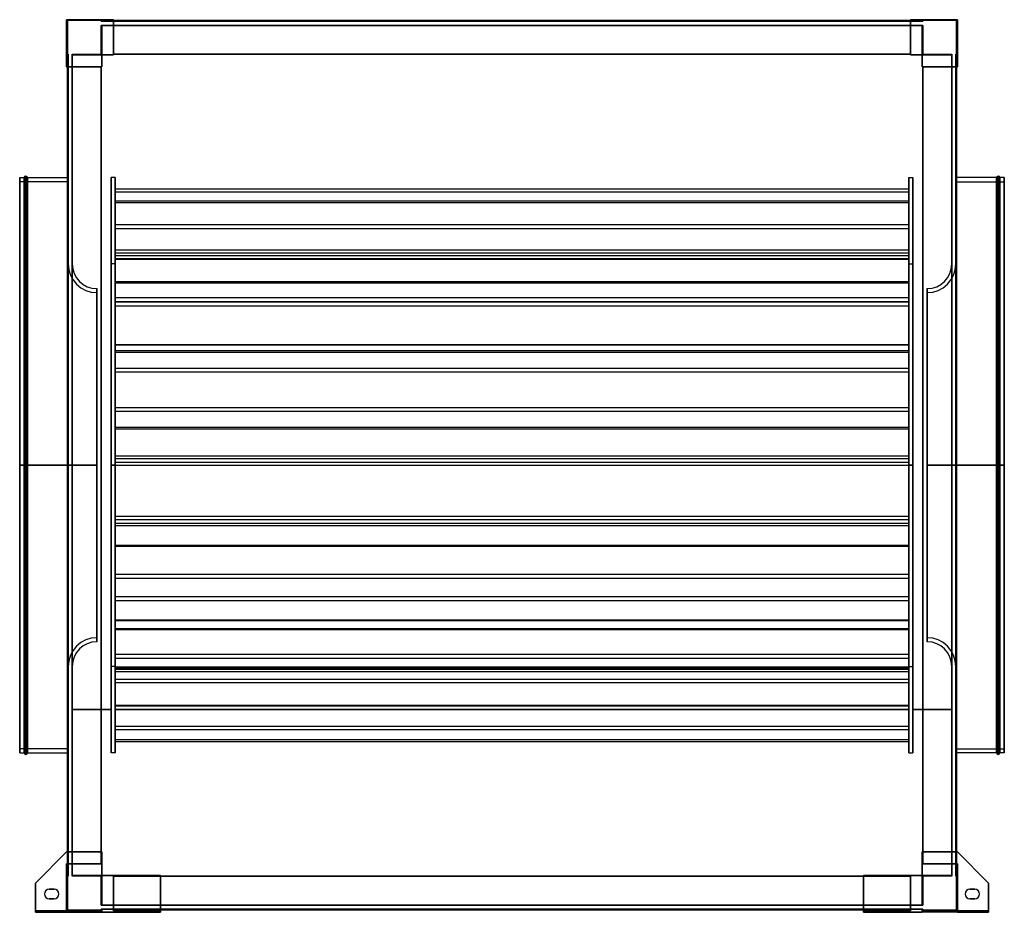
# Model space of a CAD drawing. Header units: millimetres. Extents: x -608 to 608, y -552 to 550.
import ezdxf

# ---------------------------------------------------------------- set-up
doc = ezdxf.new("R2010")
doc.units = ezdxf.units.MM
doc.layers.add('MAIN-1', color=7, linetype='Continuous')

msp = doc.modelspace()

# ---------------------------------------------------------------- linework, layer by layer
at = {"layer": 'MAIN-1'}
for p, q in [((-506.5, 550), (-550, 550)), ((-550, 550), (-550, 506.5)), ((-550, 506.5), (-550, 550)), ((-550, 550), (-506.5, 550)), ((-550, 492), (-550, 550)), ((-550, 550), (-492, 550)), ((-550, 550), (-550, 550)), ((-492, 550), (-550, 550)), ((-550, 550), (-550, 492)), ((-550, 550), (-550, 550)), ((-549, 549), (-549, 507.5)), ((-507.5, 549), (-549, 549)), ((-507.5, 549), (-549, 549)), ((-549, 549), (-549, 507.5)), ((-549, 549), (-549, 549)), ((-507.5, 548), (-507.5, 549)), ((-507.5, 548), (-507.5, 549)), ((-507.5, 549), (-507.5, 549)), ((-507.5, 548), (-506.5, 548)), ((-506.5, 548), (-507.5, 548)), ((-507.5, 548), (-507.5, 548)), ((-506.5, 548), (-506.5, 550)), ((-506.5, 550), (-506.5, 548)), ((-506.5, 548), (-506.5, 550)), ((-506.5, 550), (-492, 550)), ((-506.5, 550), (-506.5, 548)), ((-506.5, 550), (-506.5, 550)), ((-492, 550), (-506.5, 550)), ((-506.5, 550), (-506.5, 550)), ((-506.5, 548), (-506.5, 548)), ((-492, 548), (-506.5, 548)), ((-506.5, 548), (-492, 548)), ((-506.5, 548), (-506.5, 548)), ((-492, 550), (-492, 548)), ((-492, 550), (-492, 550)), ((-492, 506.5), (-492, 550)), ((-492, 548), (-492, 550)), ((-492, 550), (-492, 506.5)), ((-492, 550), (-492, 550)), ((-492, 549), (-492, 548)), ((-492, 549), (492, 549)), ((-492, 507.5), (-492, 549)), ((-492, 549), (-492, 549)), ((-492, 548), (-492, 549)), ((492, 549), (-492, 549)), ((-492, 549), (492, 549)), ((-492, 549), (-492, 549)), ((-492, 549), (-492, 507.5)), ((492, 549), (-492, 549)), ((-492, 548), (-492, 548)), ((492, 548), (-492, 548)), ((-492, 548), (492, 548)), ((-492, 548), (-492, 548)), ((492, 548), (492, 550)), ((492, 550), (506.5, 550)), ((492, 550), (492, 506.5)), ((492, 550), (492, 550)), ((492, 550), (492, 548)), ((492, 550), (492, 550)), ((492, 506.5), (492, 550)), ((492, 550), (550, 550)), ((506.5, 550), (492, 550)), ((550, 550), (492, 550)), ((492, 548), (492, 549)), ((492, 549), (492, 549)), ((492, 549), (492, 507.5)), ((492, 549), (492, 548)), ((492, 549), (492, 549)), ((492, 507.5), (492, 549)), ((492, 548), (492, 548)), ((506.5, 548), (492, 548)), ((492, 548), (506.5, 548)), ((492, 548), (492, 548)), ((550, 550), (506.5, 550)), ((506.5, 550), (506.5, 548)), ((506.5, 548), (506.5, 550)), ((506.5, 550), (506.5, 550)), ((506.5, 548), (506.5, 550)), ((506.5, 550), (550, 550)), ((506.5, 550), (506.5, 548)), ((506.5, 550), (506.5, 550)), ((506.5, 548), (506.5, 548)), ((507.5, 548), (506.5, 548)), ((506.5, 548), (507.5, 548)), ((506.5, 548), (506.5, 548)), ((507.5, 549), (507.5, 548)), ((549, 549), (507.5, 549)), ((507.5, 549), (507.5, 548)), ((507.5, 549), (507.5, 549)), ((549, 549), (507.5, 549)), ((507.5, 548), (507.5, 548)), ((549, 507.5), (549, 549)), ((549, 507.5), (549, 549)), ((549, 549), (549, 549)), ((550, 506.5), (550, 550)), ((550, 550), (550, 506.5)), ((550, 550), (550, 492)), ((550, 550), (550, 550)), ((550, 492), (550, 550)), ((550, 550), (550, 550)), ((-506.5, 543), (-507.5, 543)), ((-507.5, 507.5), (-507.5, 543)), ((-507.5, 507.5), (-507.5, 543)), ((-507.5, 543), (-506.5, 543)), ((-507.5, 543), (-507.5, 543)), ((-506.5, 506.5), (-506.5, 543)), ((-506.5, 543), (-506.5, 506.5)), ((-506.5, 543), (-492, 543)), ((-506.5, 543), (-506.5, 543)), ((-506.5, 543), (-506.5, 543)), ((-492, 543), (-506.5, 543)), ((-506.5, 543), (-506.5, 506.5)), ((-506.5, 506.5), (-506.5, 543)), ((-492, 543), (-492, 543)), ((492, 543), (-492, 543)), ((-492, 543), (492, 543)), ((-492, 543), (-492, 543)), ((-492, 507.5), (-492, 543)), ((-492, 506.5), (-492, 543)), ((-492, 543), (-492, 507.5)), ((-492, 543), (-492, 506.5)), ((492, 543), (492, 543)), ((506.5, 543), (492, 543)), ((492, 543), (506.5, 543)), ((492, 543), (492, 543)), ((492, 543), (492, 506.5)), ((492, 543), (492, 507.5)), ((492, 506.5), (492, 543)), ((492, 507.5), (492, 543)), ((507.5, 543), (506.5, 543)), ((506.5, 543), (506.5, 506.5)), ((506.5, 506.5), (506.5, 543)), ((506.5, 543), (507.5, 543)), ((506.5, 543), (506.5, 543)), ((506.5, 543), (506.5, 543)), ((506.5, 506.5), (506.5, 543)), ((506.5, 543), (506.5, 506.5)), ((507.5, 543), (507.5, 507.5)), ((507.5, 543), (507.5, 507.5)), ((507.5, 543), (507.5, 543)), ((-548, 506.5), (-550, 506.5)), ((-550, 506.5), (-550, 492)), ((-550, 506.5), (-548, 506.5)), ((-550, 506.5), (-550, 506.5)), ((-548, 506.5), (-550, 506.5)), ((-550, 506.5), (-548, 506.5)), ((-550, 506.5), (-550, 506.5)), ((-550, 492), (-550, 506.5)), ((-549, 507.5), (-548, 507.5)), ((-549, 507.5), (-548, 507.5)), ((-549, 507.5), (-549, 507.5)), ((-548, 507.5), (-548, 506.5)), ((-548, 507.5), (-548, 507.5)), ((-548, 506.5), (-548, 507.5)), ((-548, 506.5), (-548, 492)), ((-548, 506.5), (-548, 506.5)), ((-548, 506.5), (-548, 506.5)), ((-548, 492), (-548, 506.5)), ((-543, 507.5), (-543, 506.5)), ((-543, 507.5), (-543, 507.5)), ((-543, 506.5), (-543, 507.5)), ((-543, 507.5), (-507.5, 507.5)), ((-543, 507.5), (-507.5, 507.5)), ((-543, 506.5), (-543, 492)), ((-543, 506.5), (-543, 506.5)), ((-543, 506.5), (-543, 506.5)), ((-543, 492), (-543, 506.5)), ((-506.5, 506.5), (-543, 506.5)), ((-543, 506.5), (-506.5, 506.5)), ((-506.5, 506.5), (-543, 506.5)), ((-543, 506.5), (-506.5, 506.5)), ((-507.5, 507.5), (-507.5, 507.5)), ((-506.5, 492), (-506.5, 506.5)), ((-506.5, 506.5), (-506.5, 506.5)), ((-506.5, 506.5), (-506.5, 506.5)), ((-506.5, 506.5), (-506.5, 492)), ((-506.5, 506.5), (-492, 506.5)), ((-492, 506.5), (-506.5, 506.5)), ((-492, 506.5), (-506.5, 506.5)), ((-506.5, 506.5), (-506.5, 492)), ((-506.5, 492), (-506.5, 506.5)), ((-506.5, 506.5), (-492, 506.5)), ((-506.5, 506.5), (-506.5, 506.5)), ((-506.5, 506.5), (-506.5, 506.5)), ((-492, 506.5), (-506.5, 506.5)), ((-506.5, 506.5), (-506.5, 492)), ((-506.5, 492), (-506.5, 506.5)), ((-506.5, 506.5), (-492, 506.5)), ((-492, 506.5), (-506.5, 506.5)), ((-506.5, 506.5), (-506.5, 492)), ((-506.5, 506.5), (-506.5, 506.5)), ((-506.5, 506.5), (-506.5, 506.5)), ((-506.5, 492), (-506.5, 506.5)), ((-506.5, 506.5), (-492, 506.5)), ((-492, 507.5), (492, 507.5)), ((-492, 507.5), (-492, 506.5)), ((-492, 507.5), (-492, 507.5)), ((492, 507.5), (-492, 507.5)), ((-492, 507.5), (-492, 507.5)), ((-492, 506.5), (-492, 507.5)), ((-492, 507.5), (-492, 506.5)), ((-492, 507.5), (-492, 507.5)), ((492, 507.5), (-492, 507.5)), ((492, 507.5), (-492, 507.5)), ((-492, 507.5), (492, 507.5)), ((-492, 507.5), (-492, 507.5)), ((-492, 506.5), (-492, 507.5)), ((-492, 507.5), (492, 507.5)), ((-492, 507.5), (492, 507.5)), ((492, 507.5), (-492, 507.5)), ((-492, 506.5), (-492, 506.5)), ((-492, 506.5), (-492, 506.5)), ((-492, 506.5), (-492, 506.5)), ((-492, 506.5), (-492, 506.5)), ((492, 507.5), (492, 507.5)), ((492, 506.5), (492, 507.5)), ((492, 507.5), (492, 506.5)), ((492, 507.5), (492, 507.5)), ((492, 507.5), (492, 507.5)), ((492, 506.5), (492, 507.5)), ((492, 507.5), (492, 507.5)), ((492, 507.5), (492, 506.5)), ((492, 506.5), (506.5, 506.5)), ((492, 506.5), (492, 506.5)), ((506.5, 506.5), (492, 506.5)), ((492, 506.5), (492, 506.5)), ((492, 506.5), (492, 506.5)), ((506.5, 506.5), (492, 506.5)), ((492, 506.5), (506.5, 506.5)), ((492, 506.5), (492, 506.5)), ((506.5, 506.5), (492, 506.5)), ((492, 506.5), (506.5, 506.5)), ((506.5, 506.5), (492, 506.5)), ((492, 506.5), (506.5, 506.5)), ((543, 506.5), (506.5, 506.5)), ((506.5, 506.5), (506.5, 492)), ((506.5, 506.5), (543, 506.5)), ((506.5, 506.5), (506.5, 506.5)), ((543, 506.5), (506.5, 506.5)), ((506.5, 506.5), (543, 506.5)), ((506.5, 506.5), (506.5, 506.5)), ((506.5, 492), (506.5, 506.5)), ((506.5, 492), (506.5, 506.5)), ((506.5, 506.5), (506.5, 492)), ((506.5, 506.5), (506.5, 506.5)), ((506.5, 506.5), (506.5, 506.5)), ((506.5, 492), (506.5, 506.5)), ((506.5, 506.5), (506.5, 492)), ((506.5, 492), (506.5, 506.5)), ((506.5, 506.5), (506.5, 506.5)), ((506.5, 506.5), (506.5, 506.5)), ((506.5, 506.5), (506.5, 492)), ((507.5, 507.5), (543, 507.5)), ((507.5, 507.5), (543, 507.5)), ((507.5, 507.5), (507.5, 507.5)), ((543, 507.5), (543, 506.5)), ((543, 507.5), (543, 507.5)), ((543, 506.5), (543, 507.5)), ((543, 506.5), (543, 492)), ((543, 506.5), (543, 506.5)), ((543, 506.5), (543, 506.5)), ((543, 492), (543, 506.5)), ((548, 507.5), (548, 506.5)), ((548, 507.5), (548, 507.5)), ((548, 506.5), (548, 507.5)), ((548, 507.5), (549, 507.5)), ((548, 507.5), (549, 507.5)), ((548, 506.5), (548, 492)), ((548, 506.5), (548, 506.5)), ((548, 506.5), (548, 506.5)), ((548, 492), (548, 506.5)), ((548, 506.5), (550, 506.5)), ((550, 506.5), (548, 506.5)), ((550, 506.5), (548, 506.5)), ((548, 506.5), (550, 506.5)), ((549, 507.5), (549, 507.5)), ((550, 506.5), (550, 506.5)), ((550, 492), (550, 506.5)), ((550, 506.5), (550, 506.5)), ((550, 506.5), (550, 492)), ((-550, 492), (-548, 492)), ((-550, 492), (-550, 492)), ((-506.5, 492), (-550, 492)), ((-548, 492), (-550, 492)), ((-550, 492), (-506.5, 492)), ((-550, 492), (-550, 492)), ((-549, 492), (-548, 492)), ((-507.5, 492), (-549, 492)), ((-549, 492), (-549, 492)), ((-549, 492), (-549, -492)), ((-548, 492), (-549, 492)), ((-549, 492), (-549, 492)), ((-549, 492), (-507.5, 492)), ((-549, -492), (-549, 492)), ((-549, -492), (-549, 492)), ((-549, 492), (-549, -477.5)), ((-548, 492), (-548, -492)), ((-548, 492), (-548, 492)), ((-548, 492), (-548, 492)), ((-548, -492), (-548, 492)), ((-543, 492), (-543, 492)), ((-543, -492), (-543, 492)), ((-543, 492), (-543, -492)), ((-543, 492), (-543, 492)), ((-543, 492), (-506.5, 492)), ((-543, 492), (-507.5, 492)), ((-506.5, 492), (-543, 492)), ((-507.5, 492), (-543, 492)), ((-507.5, 492), (-507.5, 492)), ((-506.5, 492), (-507.5, 492)), ((-507.5, 492), (-506.5, 492)), ((-507.5, 492), (-507.5, 492)), ((-507.5, -492), (-507.5, 492)), ((-507.5, 492), (-506.5, 492)), ((-507.5, 492), (-507.5, 492)), ((-507.5, 492), (-507.5, 492)), ((-506.5, 492), (-507.5, 492)), ((-507.5, 492), (-507.5, -492)), ((-507.5, 492), (-507.5, -492)), ((-507.5, 492), (-507.5, -492)), ((-507.5, -492), (-507.5, 492)), ((-507.5, -477.5), (-507.5, 492)), ((-507.5, 492), (-507.5, -492)), ((-507.5, -492), (-507.5, 492)), ((-506.5, 492), (-506.5, 492)), ((-506.5, 492), (-506.5, 492)), ((-506.5, 492), (-506.5, 492)), ((-506.5, 492), (-506.5, 492)), ((506.5, 492), (543, 492)), ((506.5, 492), (506.5, 492)), ((507.5, 492), (506.5, 492)), ((543, 492), (506.5, 492)), ((506.5, 492), (507.5, 492)), ((506.5, 492), (506.5, 492)), ((506.5, 492), (507.5, 492)), ((506.5, 492), (506.5, 492)), ((550, 492), (506.5, 492)), ((507.5, 492), (506.5, 492)), ((506.5, 492), (550, 492)), ((506.5, 492), (506.5, 492)), ((507.5, 492), (543, 492)), ((507.5, 492), (507.5, -492)), ((507.5, 492), (507.5, 492)), ((543, 492), (507.5, 492)), ((507.5, 492), (507.5, 492)), ((507.5, -492), (507.5, 492)), ((507.5, -492), (507.5, 492)), ((549, 492), (507.5, 492)), ((507.5, 492), (507.5, -492)), ((507.5, 492), (507.5, 492)), ((507.5, -492), (507.5, 492)), ((507.5, 492), (507.5, -492)), ((507.5, 492), (507.5, -477.5)), ((507.5, 492), (549, 492)), ((507.5, -492), (507.5, 492)), ((507.5, 492), (507.5, 492)), ((543, 492), (543, -492)), ((543, 492), (543, 492)), ((543, 492), (543, 492)), ((543, -492), (543, 492)), ((548, 492), (548, 492)), ((548, -492), (548, 492)), ((548, 492), (548, -492)), ((548, 492), (548, 492)), ((548, 492), (549, 492)), ((548, 492), (550, 492)), ((549, 492), (548, 492)), ((550, 492), (548, 492)), ((549, -492), (549, 492)), ((549, 492), (549, -492)), ((549, 492), (549, 492)), ((549, -477.5), (549, 492)), ((549, 492), (549, -492)), ((549, 492), (549, 492)), ((550, 492), (550, 492)), ((550, 492), (550, 492)), ((-608, 0), (-608, 355)), ((-608, 355), (-608, 0)), ((-608, 355), (-602.5, 355)), ((-602.5, 0), (-602.5, 355)), ((-602.5, 355), (-602.5, 0)), ((-600.5, 0), (-600.5, 357)), ((-600.5, 357), (-600.5, 0)), ((-598.5, 0), (-598.5, 355)), ((-598.5, 355), (-598.5, 0)), ((-598.5, 355), (-549, 355)), ((-549, 355), (-548, 355)), ((-548, 0), (-548, 355)), ((-495, 0), (-495, 355)), ((-495, 355), (-495, 0)), ((-490, 355), (-495, 355)), ((-490, 0), (-490, 355)), ((-490, 355), (-490, 0)), ((490, 0), (490, 355)), ((490, 355), (490, 0)), ((490, 355), (495, 355)), ((495, 0), (495, 355)), ((495, 355), (495, 0)), ((548, 355), (548, 0)), ((549, 355), (548, 355)), ((598.5, 355), (549, 355)), ((598.5, 0), (598.5, 355)), ((598.5, 355), (598.5, 0)), ((600.5, 0), (600.5, 357)), ((600.5, 357), (600.5, 0)), ((602.5, 0), (602.5, 355)), ((602.5, 355), (602.5, 0)), ((608, 355), (602.5, 355)), ((608, 0), (608, 355)), ((608, 355), (608, 0)), ((-608, 0), (-608, 350)), ((-548, 350), (-608, 350)), ((-548, 0), (-548, 350)), ((-548, 350), (-548, 0)), ((-543, 350), (-543, 0)), ((-543, 350), (-543, 0)), ((-490, 341.2), (490, 341.2)), ((-490, 265.9), (-490, 341.2)), ((-490, 341.2), (-490, 337.6)), ((490, 341.2), (490, 337.6)), ((490, 265.9), (490, 341.2)), ((543, 0), (543, 350)), ((548, 0), (548, 350)), ((548, 350), (548, 0)), ((548, 350), (608, 350)), ((608, 350), (608, 0)), ((-490, 337.6), (490, 337.6)), ((-490, 337.6), (-490, 262.3)), ((490, 337.6), (490, 262.3)), ((-490, 326.3), (490, 326.3)), ((-490, 226.8), (-490, 326.3)), ((-490, 326.3), (-490, 324.5)), ((-490, 324.5), (490, 324.5)), ((-490, 324.5), (-490, 225.1)), ((490, 326.3), (490, 324.5)), ((490, 226.8), (490, 326.3)), ((490, 324.5), (490, 225.1)), ((-490, 297.1), (490, 297.1)), ((-490, 258.9), (-490, 297.1)), ((-490, 297.1), (-490, 292.4)), ((-490, 292.4), (490, 292.4)), ((-490, 292.4), (-490, 254.2)), ((490, 297.1), (490, 292.4)), ((490, 258.9), (490, 297.1)), ((490, 292.4), (490, 254.2)), ((-490, 265.9), (490, 265.9)), ((-490, 262.3), (-490, 265.9)), ((-490, 262.3), (490, 262.3)), ((-490, 258.9), (490, 258.9)), ((-490, 254.2), (-490, 258.9)), ((490, 262.3), (490, 265.9)), ((490, 254.2), (490, 258.9)), ((-548.1, 0), (-548.1, 248.5)), ((-548.1, 248.5), (-548.1, 0)), ((-548.1, 248.5), (-548, 248.5)), ((-548, 248.5), (-548, -248.5)), ((-548, -248.5), (-548, 248.5)), ((-543.1, 0), (-543.1, 248.5)), ((-543.1, 248.5), (-543.1, 0)), ((-543, 248.5), (-543, 0)), ((-495, 0), (-495, 248.5)), ((-490, 248.5), (-495, 248.5)), ((-490, 255.2), (490, 255.2)), ((-490, 255.2), (-490, 148.9)), ((-490, 255), (-490, 255.2)), ((-490, 255), (490, 255)), ((-490, 148.6), (-490, 255)), ((-490, 254.2), (490, 254.2)), ((-490, 248.5), (-490, 0)), ((490, 255), (490, 255.2)), ((490, 255.2), (490, 148.9)), ((490, 148.6), (490, 255)), ((490, 0), (490, 248.5)), ((490, 248.5), (495, 248.5)), ((495, 248.5), (495, 0)), ((543, 0), (543, 248.5)), ((543.1, 0), (543.1, 248.5)), ((543.1, 248.5), (543.1, 0)), ((548, 248.5), (548, -248.5)), ((548.1, 248.5), (548, 248.5)), ((548, -248.5), (548, 248.5)), ((548.1, 0), (548.1, 248.5)), ((548.1, 248.5), (548.1, 0)), ((-490, 226.8), (490, 226.8)), ((-490, 225.1), (-490, 226.8)), ((-490, 225.1), (490, 225.1)), ((490, 225.1), (490, 226.8)), ((-512.6, 0), (-512.6, 218)), ((-512.6, 218), (-512.6, 0)), ((-512.6, 213), (-512.6, 0)), ((-490, 207.2), (490, 207.2)), ((-490, 202.2), (-490, 207.2)), ((-490, 207.2), (-490, 201.6)), ((490, 207.2), (490, 201.6)), ((490, 202.2), (490, 207.2)), ((512.6, 0), (512.6, 218)), ((512.6, 218), (512.6, 0)), ((512.6, 0), (512.6, 213)), ((-490, 202.2), (490, 202.2)), ((-490, 196.6), (-490, 202.2)), ((-490, 201.6), (490, 201.6)), ((-490, 201.6), (-490, 196.6)), ((-490, 196.6), (490, 196.6)), ((490, 196.6), (490, 202.2)), ((490, 201.6), (490, 196.6)), ((-490, 148.9), (490, 148.9)), ((-490, 148.9), (-490, 148.6)), ((-490, 148.6), (490, 148.6)), ((490, 148.9), (490, 148.6)), ((-490, 141.8), (490, 141.8)), ((-490, 141.8), (-490, 46.9)), ((-490, 139.6), (-490, 141.8)), ((-490, 139.6), (490, 139.6)), ((-490, 44.7), (-490, 139.6)), ((490, 139.6), (490, 141.8)), ((490, 141.8), (490, 46.9)), ((490, 44.7), (490, 139.6)), ((-490, 119.6), (490, 119.6)), ((-490, 115.2), (-490, 119.6)), ((-490, 119.6), (-490, 71.3)), ((-490, 115.2), (490, 115.2)), ((-490, 66.8), (-490, 115.2)), ((490, 119.6), (490, 71.3)), ((490, 115.2), (490, 119.6)), ((490, 66.8), (490, 115.2)), ((-490, 71.3), (490, 71.3)), ((-490, 71.3), (-490, 66.8)), ((-490, 66.8), (490, 66.8)), ((490, 71.3), (490, 66.8)), ((-490, 46.9), (490, 46.9)), ((-490, 46.9), (-490, 44.7)), ((-490, 44.7), (490, 44.7)), ((490, 46.9), (490, 44.7)), ((-608, 0), (-602.5, 0)), ((-608, 0), (-548, 0)), ((-608, -350), (-608, 0)), ((-608, 0), (-608, -355)), ((-602.5, 0), (-600.5, 0)), ((-602.5, 0), (-602.5, -355)), ((-600.5, 0), (-600.5, -357)), ((-600.5, 0), (-598.5, 0)), ((-598.5, 0), (-598.5, -355)), ((-598.5, 0), (-548, 0)), ((-512.6, 0), (-548.1, 0)), ((-548.1, 0), (-548.1, -248.5)), ((-548, -355), (-548, 0)), ((-548, 0), (-548, -350)), ((-543.1, 0), (-543, 0)), ((-543.1, 0), (-543.1, -248.5)), ((-512.6, 0), (-543.1, 0)), ((-543, 0), (-543, -248.5)), ((-495, 0), (-490, 0)), ((-495, 0), (-495, -355)), ((-495, -248.5), (-495, 0)), ((-490, 0), (-495, 0)), ((-490, 11.4), (490, 11.4)), ((-490, 8.3), (-490, 11.4)), ((-490, 11.4), (-490, -71.4)), ((-490, 8.3), (490, 8.3)), ((-490, -74.5), (-490, 8.3)), ((-490, 3.9), (490, 3.9)), ((-490, 3.9), (-490, -63.1)), ((-490, 0), (-490, 3.9)), ((-490, 0), (-490, -355)), ((-490, 0), (-490, -248.5)), ((-490, 0), (490, 0)), ((-490, -67), (-490, 0)), ((490, 11.4), (490, -71.4)), ((490, 8.3), (490, 11.4)), ((490, -74.5), (490, 8.3)), ((490, 0), (490, 3.9)), ((490, 3.9), (490, -63.1)), ((490, 0), (490, -355)), ((495, 0), (490, 0)), ((490, 0), (495, 0)), ((490, -248.5), (490, 0)), ((490, -67), (490, 0)), ((495, 0), (495, -355)), ((495, 0), (495, -248.5)), ((512.6, 0), (548.1, 0)), ((512.6, 0), (543.1, 0)), ((543.1, 0), (543, 0)), ((543, -248.5), (543, 0)), ((543.1, 0), (543.1, -248.5)), ((608, 0), (548, 0)), ((549, 0), (548, 0)), ((548, 0), (548, -355)), ((548, 0), (548, -350)), ((548.1, 0), (548.1, -248.5)), ((598.5, 0), (549, 0)), ((598.5, 0), (600.5, 0)), ((598.5, 0), (598.5, -355)), ((600.5, 0), (600.5, -357)), ((602.5, 0), (600.5, 0)), ((608, 0), (602.5, 0)), ((602.5, 0), (602.5, -355)), ((608, 0), (608, -350)), ((608, 0), (608, -355)), ((-602.5, 0), (-608, 0)), ((-548, 0), (-608, 0)), ((-608, -355), (-608, 0)), ((-600.5, 0), (-602.5, 0)), ((-602.5, -355), (-602.5, 0)), ((-598.5, 0), (-600.5, 0)), ((-600.5, -357), (-600.5, 0)), ((-598.5, -355), (-598.5, 0)), ((-549, 0), (-598.5, 0)), ((-548, 0), (-549, 0)), ((-548.1, 0), (-512.6, 0)), ((-548.1, -248.5), (-548.1, 0)), ((-548, -350), (-548, 0)), ((-543, 0), (-543.1, 0)), ((-543.1, -248.5), (-543.1, 0)), ((-543.1, 0), (-512.6, 0)), ((-543, 0), (-543, -350)), ((-512.6, 0), (-512.6, -218)), ((-512.6, -218), (-512.6, 0)), ((-512.6, 0), (-512.6, -213)), ((-495, -355), (-495, 0)), ((-490, 0), (-495, 0)), ((-495, 0), (-490, 0)), ((-490, -355), (-490, 0)), ((490, -355), (490, 0)), ((490, 0), (495, 0)), ((495, 0), (490, 0)), ((495, -355), (495, 0)), ((548.1, 0), (512.6, 0)), ((512.6, 0), (512.6, -218)), ((512.6, -218), (512.6, 0)), ((543.1, 0), (512.6, 0)), ((512.6, -213), (512.6, 0)), ((543, 0), (543.1, 0)), ((543, -350), (543, 0)), ((543.1, -248.5), (543.1, 0)), ((548, 0), (608, 0)), ((548, 0), (598.5, 0)), ((548, -350), (548, 0)), ((548.1, -248.5), (548.1, 0)), ((598.5, 0), (600.5, 0)), ((598.5, -355), (598.5, 0)), ((600.5, -357), (600.5, 0)), ((600.5, 0), (602.5, 0)), ((602.5, 0), (608, 0)), ((602.5, -355), (602.5, 0)), ((608, -355), (608, 0)), ((-490, -63.1), (490, -63.1)), ((-490, -63.1), (-490, -67)), ((-490, -67), (490, -67)), ((-490, -71.4), (490, -71.4)), ((-490, -71.4), (-490, -74.5)), ((490, -63.1), (490, -67)), ((490, -71.4), (490, -74.5)), ((-490, -74.5), (490, -74.5)), ((-490, -98.8), (490, -98.8)), ((-490, -100.1), (-490, -98.8)), ((-490, -98.8), (-490, -201.7)), ((-490, -100.1), (490, -100.1)), ((-490, -203), (-490, -100.1)), ((490, -98.8), (490, -201.7)), ((490, -100.1), (490, -98.8)), ((490, -203), (490, -100.1)), ((-490, -134.7), (490, -134.7)), ((-490, -134.7), (-490, -162.2)), ((-490, -139.5), (-490, -134.7)), ((-490, -139.5), (490, -139.5)), ((-490, -167.1), (-490, -139.5)), ((490, -139.5), (490, -134.7)), ((490, -134.7), (490, -162.2)), ((490, -167.1), (490, -139.5)), ((-490, -162.2), (490, -162.2)), ((-490, -162.2), (-490, -167.1)), ((-490, -167.1), (490, -167.1)), ((490, -162.2), (490, -167.1)), ((-490, -191.1), (490, -191.1)), ((-490, -296.3), (-490, -191.1)), ((-490, -191.1), (-490, -191.9)), ((-490, -191.9), (490, -191.9)), ((-490, -191.9), (-490, -297.1)), ((490, -191.1), (490, -191.9)), ((490, -296.3), (490, -191.1)), ((490, -191.9), (490, -297.1)), ((-490, -201.7), (490, -201.7)), ((-490, -201.7), (-490, -203)), ((-490, -203), (490, -203)), ((490, -201.7), (490, -203)), ((-490, -233.3), (490, -233.3)), ((-490, -250), (-490, -233.3)), ((-490, -233.3), (-490, -238.3)), ((-490, -238.3), (490, -238.3)), ((-490, -238.3), (-490, -254.9)), ((490, -233.3), (490, -238.3)), ((490, -250), (490, -233.3)), ((490, -238.3), (490, -254.9)), ((-548, -248.5), (-548.1, -248.5)), ((-490, -248.5), (-495, -248.5)), ((-490, -249.1), (490, -249.1)), ((-490, -338.5), (-490, -249.1)), ((-490, -249.1), (-490, -251.9)), ((-490, -250), (490, -250)), ((-490, -254.9), (-490, -250)), ((-490, -251.9), (490, -251.9)), ((-490, -251.9), (-490, -341.2)), ((-490, -254.9), (490, -254.9)), ((490, -248.5), (495, -248.5)), ((490, -249.1), (490, -251.9)), ((490, -338.5), (490, -249.1)), ((490, -254.9), (490, -250)), ((490, -251.9), (490, -341.2)), ((548, -248.5), (548.1, -248.5)), ((-490, -264.1), (490, -264.1)), ((-490, -322.1), (-490, -264.1)), ((-490, -264.1), (-490, -268.3)), ((490, -264.1), (490, -268.3)), ((490, -322.1), (490, -264.1)), ((-490, -268.3), (490, -268.3)), ((-490, -268.3), (-490, -326.3)), ((490, -268.3), (490, -326.3)), ((-543, -301.8), (-543, -301.8)), ((-543, -301.8), (-495, -301.8)), ((-495, -301.8), (-543, -301.8)), ((-543, -301.8), (-495, -301.8)), ((-543, -301.8), (-543, -301.8)), ((-543, -301.8), (-495, -301.8)), ((-495, -301.8), (-495, -301.8)), ((-495, -301.8), (-495, -301.8)), ((-490, -296.3), (490, -296.3)), ((-490, -297.1), (-490, -296.3)), ((-490, -297.1), (490, -297.1)), ((-490, -301.8), (-490, -301.8)), ((-490, -301.8), (490, -301.8)), ((490, -301.8), (-490, -301.8)), ((-490, -301.8), (490, -301.8)), ((-490, -301.8), (-490, -301.8)), ((-490, -301.8), (490, -301.8)), ((490, -297.1), (490, -296.3)), ((490, -301.8), (490, -301.8)), ((490, -301.8), (490, -301.8)), ((495, -301.8), (495, -301.8)), ((495, -301.8), (543, -301.8)), ((543, -301.8), (495, -301.8)), ((495, -301.8), (543, -301.8)), ((495, -301.8), (495, -301.8)), ((495, -301.8), (543, -301.8)), ((543, -301.8), (543, -301.8)), ((543, -301.8), (543, -301.8)), ((-490, -322.1), (490, -322.1)), ((-490, -326.3), (-490, -322.1)), ((-490, -326.3), (490, -326.3)), ((490, -326.3), (490, -322.1)), ((-490, -338.5), (490, -338.5)), ((-490, -341.2), (-490, -338.5)), ((490, -341.2), (490, -338.5)), ((-548, -350), (-608, -350)), ((-490, -341.2), (490, -341.2)), ((548, -350), (608, -350)), ((-608, -355), (-602.5, -355)), ((-598.5, -355), (-549, -355)), ((-549, -355), (-548, -355)), ((-490, -355), (-495, -355)), ((490, -355), (495, -355)), ((549, -355), (548, -355)), ((598.5, -355), (549, -355)), ((608, -355), (602.5, -355)), ((-550, -477.5), (-588.5, -516)), ((-588.5, -516), (-550, -477.5)), ((-588.5, -516), (-550, -477.5)), ((-550, -477.5), (-588.5, -516)), ((-550, -477.5), (-506.5, -477.5)), ((-550, -477.5), (-550, -477.5)), ((-550, -477.5), (-506.5, -477.5)), ((-506.5, -477.5), (-550, -477.5)), ((-550, -477.5), (-550, -477.5)), ((-550, -477.5), (-506.5, -477.5)), ((-549, -477.5), (-549, -492)), ((-507.5, -492), (-507.5, -477.5)), ((-506.5, -492), (-506.5, -477.5)), ((-506.5, -477.5), (-506.5, -506.5)), ((-506.5, -477.5), (-506.5, -477.5)), ((-506.5, -477.5), (-506.5, -492)), ((-506.5, -506.5), (-506.5, -477.5)), ((-506.5, -477.5), (-506.5, -477.5)), ((506.5, -492), (506.5, -477.5)), ((550, -477.5), (506.5, -477.5)), ((550, -477.5), (506.5, -477.5)), ((506.5, -477.5), (506.5, -506.5)), ((506.5, -477.5), (506.5, -477.5)), ((506.5, -477.5), (550, -477.5)), ((506.5, -477.5), (506.5, -492)), ((550, -477.5), (506.5, -477.5)), ((506.5, -506.5), (506.5, -477.5)), ((506.5, -477.5), (506.5, -477.5)), ((507.5, -477.5), (507.5, -492)), ((549, -492), (549, -477.5)), ((550, -477.5), (588.5, -516)), ((550, -477.5), (550, -477.5)), ((588.5, -516), (550, -477.5)), ((588.5, -516), (550, -477.5)), ((550, -477.5), (588.5, -516)), ((550, -477.5), (550, -477.5)), ((-550, -492), (-550, -550)), ((-506.5, -492), (-550, -492)), ((-550, -492), (-506.5, -492)), ((-550, -550), (-550, -492)), ((-550, -492), (-550, -492)), ((-550, -506.5), (-550, -492)), ((-548, -492), (-550, -492)), ((-550, -492), (-550, -506.5)), ((-550, -492), (-550, -492)), ((-550, -492), (-548, -492)), ((-548, -492), (-549, -492)), ((-549, -492), (-507.5, -492)), ((-549, -492), (-549, -492)), ((-549, -492), (-548, -492)), ((-549, -492), (-549, -492)), ((-507.5, -492), (-549, -492)), ((-548, -492), (-548, -492)), ((-548, -492), (-548, -492)), ((-548, -506.5), (-548, -492)), ((-548, -492), (-548, -506.5)), ((-543, -492), (-543, -492)), ((-543, -506.5), (-543, -492)), ((-543, -492), (-543, -506.5)), ((-543, -492), (-543, -492)), ((-507.5, -492), (-543, -492)), ((-506.5, -492), (-543, -492)), ((-543, -492), (-506.5, -492)), ((-543, -492), (-507.5, -492)), ((-507.5, -492), (-506.5, -492)), ((-507.5, -492), (-507.5, -492)), ((-507.5, -492), (-507.5, -492)), ((-506.5, -492), (-507.5, -492)), ((-507.5, -492), (-507.5, -492)), ((-506.5, -492), (-507.5, -492)), ((-507.5, -492), (-507.5, -492)), ((-507.5, -492), (-506.5, -492)), ((-506.5, -492), (-506.5, -492)), ((-506.5, -506.5), (-506.5, -492)), ((-506.5, -492), (-506.5, -506.5)), ((-506.5, -492), (-506.5, -492)), ((-506.5, -492), (-506.5, -506.5)), ((-506.5, -506.5), (-506.5, -492)), ((-506.5, -492), (-506.5, -492)), ((-506.5, -506.5), (-506.5, -492)), ((-506.5, -492), (-506.5, -506.5)), ((-506.5, -492), (-506.5, -492)), ((506.5, -492), (550, -492)), ((506.5, -506.5), (506.5, -492)), ((506.5, -492), (506.5, -492)), ((550, -492), (506.5, -492)), ((543, -492), (506.5, -492)), ((506.5, -492), (507.5, -492)), ((506.5, -492), (506.5, -492)), ((506.5, -492), (506.5, -492)), ((507.5, -492), (506.5, -492)), ((506.5, -492), (506.5, -506.5)), ((506.5, -492), (543, -492)), ((506.5, -506.5), (506.5, -492)), ((506.5, -492), (506.5, -492)), ((507.5, -492), (506.5, -492)), ((506.5, -492), (507.5, -492)), ((506.5, -506.5), (506.5, -492)), ((506.5, -492), (506.5, -506.5)), ((506.5, -492), (506.5, -506.5)), ((543, -492), (507.5, -492)), ((507.5, -492), (507.5, -492)), ((507.5, -492), (507.5, -492)), ((507.5, -492), (549, -492)), ((507.5, -492), (543, -492)), ((507.5, -492), (507.5, -492)), ((549, -492), (507.5, -492)), ((507.5, -492), (507.5, -492)), ((543, -492), (543, -492)), ((543, -492), (543, -492)), ((543, -506.5), (543, -492)), ((543, -492), (543, -506.5)), ((548, -492), (548, -492)), ((548, -506.5), (548, -492)), ((548, -492), (548, -506.5)), ((548, -492), (548, -492)), ((549, -492), (548, -492)), ((550, -492), (548, -492)), ((548, -492), (550, -492)), ((548, -492), (549, -492)), ((549, -492), (549, -492)), ((549, -492), (549, -492)), ((550, -492), (550, -550)), ((550, -550), (550, -492)), ((550, -492), (550, -492)), ((550, -506.5), (550, -492)), ((550, -492), (550, -506.5)), ((550, -492), (550, -492)), ((-550, -550), (-550, -506.5)), ((-550, -506.5), (-548, -506.5)), ((-550, -506.5), (-550, -506.5)), ((-550, -506.5), (-550, -550)), ((-548, -506.5), (-550, -506.5)), ((-550, -506.5), (-548, -506.5)), ((-550, -506.5), (-550, -506.5)), ((-548, -506.5), (-550, -506.5)), ((-548, -507.5), (-549, -507.5)), ((-549, -507.5), (-549, -549)), ((-549, -507.5), (-549, -549)), ((-548, -507.5), (-549, -507.5)), ((-549, -507.5), (-549, -507.5)), ((-548, -506.5), (-548, -507.5)), ((-548, -506.5), (-548, -506.5)), ((-548, -507.5), (-548, -506.5)), ((-548, -506.5), (-548, -506.5)), ((-548, -507.5), (-548, -507.5)), ((-543, -506.5), (-543, -506.5)), ((-543, -507.5), (-543, -506.5)), ((-543, -506.5), (-543, -507.5)), ((-543, -506.5), (-543, -506.5)), ((-543, -506.5), (-506.5, -506.5)), ((-506.5, -506.5), (-543, -506.5)), ((-543, -506.5), (-506.5, -506.5)), ((-506.5, -506.5), (-543, -506.5)), ((-543, -507.5), (-543, -507.5)), ((-507.5, -507.5), (-543, -507.5)), ((-507.5, -507.5), (-543, -507.5)), ((-507.5, -543), (-507.5, -507.5)), ((-507.5, -507.5), (-507.5, -507.5)), ((-507.5, -543), (-507.5, -507.5)), ((-506.5, -506.5), (-492, -506.5)), ((-506.5, -506.5), (-506.5, -506.5)), ((-434, -506.5), (-506.5, -506.5)), ((-506.5, -506.5), (-434, -506.5)), ((-492, -506.5), (-506.5, -506.5)), ((-506.5, -506.5), (-506.5, -506.5)), ((-506.5, -506.5), (-506.5, -506.5)), ((-506.5, -543), (-506.5, -506.5)), ((-506.5, -506.5), (-506.5, -543)), ((-506.5, -506.5), (-506.5, -506.5)), ((-506.5, -506.5), (-506.5, -543)), ((-492, -506.5), (-506.5, -506.5)), ((-506.5, -543), (-506.5, -506.5)), ((-506.5, -506.5), (-492, -506.5)), ((-506.5, -506.5), (-492, -506.5)), ((-506.5, -506.5), (-506.5, -506.5)), ((-492, -506.5), (-506.5, -506.5)), ((-506.5, -506.5), (-506.5, -506.5)), ((-492, -506.5), (-434, -506.5)), ((-492, -506.5), (-492, -506.5)), ((-434, -506.5), (-492, -506.5)), ((-492, -550), (-492, -506.5)), ((-492, -506.5), (-492, -506.5)), ((-492, -507.5), (-492, -506.5)), ((-492, -506.5), (-492, -550)), ((-492, -543), (-492, -506.5)), ((-492, -506.5), (-492, -507.5)), ((-492, -506.5), (-492, -506.5)), ((-492, -506.5), (-492, -543)), ((-492, -506.5), (-492, -506.5)), ((-492, -507.5), (-492, -506.5)), ((-492, -506.5), (-492, -507.5)), ((-492, -507.5), (-492, -507.5)), ((-492, -507.5), (-492, -549)), ((-492, -543), (-492, -507.5)), ((-492, -507.5), (-492, -507.5)), ((492, -507.5), (-492, -507.5)), ((-492, -507.5), (-492, -543)), ((-492, -507.5), (-492, -507.5)), ((-492, -549), (-492, -507.5)), ((-492, -507.5), (-492, -507.5)), ((-492, -507.5), (492, -507.5)), ((-492, -507.5), (492, -507.5)), ((492, -507.5), (-492, -507.5)), ((-492, -507.5), (492, -507.5)), ((492, -507.5), (-492, -507.5)), ((-492, -507.5), (492, -507.5)), ((-434, -507.5), (-492, -507.5)), ((-434, -506.5), (-434, -506.5)), ((-434, -506.5), (-434, -550)), ((-434, -552), (-434, -506.5)), ((-434, -506.5), (-434, -506.5)), ((-434, -550), (-434, -506.5)), ((-434, -506.5), (-434, -552)), ((434, -507.5), (-434, -507.5)), ((506.5, -506.5), (434, -506.5)), ((434, -552), (434, -506.5)), ((434, -506.5), (434, -506.5)), ((434, -506.5), (434, -550)), ((434, -506.5), (492, -506.5)), ((492, -506.5), (434, -506.5)), ((434, -550), (434, -506.5)), ((434, -506.5), (434, -506.5)), ((434, -506.5), (434, -552)), ((434, -506.5), (506.5, -506.5)), ((492, -507.5), (434, -507.5)), ((492, -550), (492, -506.5)), ((492, -506.5), (492, -506.5)), ((492, -507.5), (492, -506.5)), ((492, -506.5), (506.5, -506.5)), ((492, -506.5), (492, -550)), ((492, -506.5), (492, -543)), ((492, -506.5), (492, -506.5)), ((492, -507.5), (492, -506.5)), ((506.5, -506.5), (492, -506.5)), ((492, -543), (492, -506.5)), ((492, -506.5), (492, -507.5)), ((492, -506.5), (492, -506.5)), ((492, -506.5), (506.5, -506.5)), ((492, -506.5), (506.5, -506.5)), ((506.5, -506.5), (492, -506.5)), ((492, -506.5), (492, -507.5)), ((492, -506.5), (492, -506.5)), ((506.5, -506.5), (492, -506.5)), ((492, -507.5), (492, -507.5)), ((492, -507.5), (492, -549)), ((492, -507.5), (492, -543)), ((492, -507.5), (492, -507.5)), ((492, -543), (492, -507.5)), ((492, -507.5), (492, -507.5)), ((492, -549), (492, -507.5)), ((492, -507.5), (492, -507.5)), ((506.5, -506.5), (506.5, -506.5)), ((506.5, -506.5), (543, -506.5)), ((543, -506.5), (506.5, -506.5)), ((506.5, -506.5), (506.5, -506.5)), ((506.5, -506.5), (506.5, -543)), ((506.5, -506.5), (543, -506.5)), ((506.5, -543), (506.5, -506.5)), ((543, -506.5), (506.5, -506.5)), ((506.5, -506.5), (506.5, -506.5)), ((506.5, -543), (506.5, -506.5)), ((506.5, -506.5), (506.5, -543)), ((506.5, -506.5), (506.5, -506.5)), ((506.5, -506.5), (506.5, -506.5)), ((506.5, -506.5), (506.5, -506.5)), ((543, -507.5), (507.5, -507.5)), ((507.5, -507.5), (507.5, -543)), ((543, -507.5), (507.5, -507.5)), ((507.5, -507.5), (507.5, -507.5)), ((507.5, -507.5), (507.5, -543)), ((543, -506.5), (543, -506.5)), ((543, -507.5), (543, -506.5)), ((543, -506.5), (543, -507.5)), ((543, -506.5), (543, -506.5)), ((543, -507.5), (543, -507.5)), ((550, -506.5), (548, -506.5)), ((548, -506.5), (548, -507.5)), ((548, -506.5), (548, -506.5)), ((548, -507.5), (548, -506.5)), ((548, -506.5), (548, -506.5)), ((548, -506.5), (550, -506.5)), ((548, -506.5), (550, -506.5)), ((550, -506.5), (548, -506.5)), ((549, -507.5), (548, -507.5)), ((548, -507.5), (548, -507.5)), ((549, -507.5), (548, -507.5)), ((549, -549), (549, -507.5)), ((549, -507.5), (549, -507.5)), ((549, -549), (549, -507.5)), ((550, -550), (550, -506.5)), ((550, -506.5), (550, -506.5)), ((550, -506.5), (550, -550)), ((550, -506.5), (550, -506.5)), ((-588.5, -550), (-588.5, -516)), ((-588.5, -516), (-588.5, -516)), ((-588.5, -516), (-588.5, -552)), ((-588.5, -516), (-588.5, -550)), ((-588.5, -516), (-588.5, -516)), ((-588.5, -552), (-588.5, -516)), ((588.5, -550), (588.5, -516)), ((588.5, -516), (588.5, -516)), ((588.5, -516), (588.5, -552)), ((588.5, -516), (588.5, -550)), ((588.5, -516), (588.5, -516)), ((588.5, -552), (588.5, -516)), ((-577.5, -529.5), (-577.5, -529.5)), ((-577.5, -529.5), (-577.5, -529.5)), ((-571.5, -523.5), (-565.5, -523.5)), ((-571.5, -523.5), (-571.5, -523.5)), ((-565.5, -523.5), (-571.5, -523.5)), ((-565.5, -523.5), (-571.5, -523.5)), ((-571.5, -523.5), (-571.5, -523.5)), ((-571.5, -523.5), (-565.5, -523.5)), ((-565.5, -523.5), (-565.5, -523.5)), ((-565.5, -523.5), (-565.5, -523.5)), ((-559.5, -529.5), (-559.5, -529.5)), ((-559.5, -529.5), (-559.5, -529.5)), ((559.5, -529.5), (559.5, -529.5)), ((559.5, -529.5), (559.5, -529.5)), ((571.5, -523.5), (565.5, -523.5)), ((565.5, -523.5), (565.5, -523.5)), ((565.5, -523.5), (571.5, -523.5)), ((565.5, -523.5), (571.5, -523.5)), ((565.5, -523.5), (565.5, -523.5)), ((571.5, -523.5), (565.5, -523.5)), ((571.5, -523.5), (571.5, -523.5)), ((571.5, -523.5), (571.5, -523.5)), ((577.5, -529.5), (577.5, -529.5)), ((577.5, -529.5), (577.5, -529.5)), ((-571.5, -535.5), (-571.5, -535.5)), ((-571.5, -535.5), (-571.5, -535.5)), ((-565.5, -535.5), (-571.5, -535.5)), ((-571.5, -535.5), (-565.5, -535.5)), ((-571.5, -535.5), (-565.5, -535.5)), ((-565.5, -535.5), (-571.5, -535.5)), ((-565.5, -535.5), (-565.5, -535.5)), ((-565.5, -535.5), (-565.5, -535.5)), ((-507.5, -543), (-506.5, -543)), ((-506.5, -543), (-507.5, -543)), ((-507.5, -543), (-507.5, -543)), ((-506.5, -543), (-492, -543)), ((-506.5, -543), (-506.5, -543)), ((-506.5, -543), (-506.5, -543)), ((-492, -543), (-506.5, -543)), ((-492, -543), (492, -543)), ((-492, -543), (-492, -543)), ((-492, -543), (-492, -543)), ((492, -543), (-492, -543)), ((506.5, -543), (492, -543)), ((492, -543), (506.5, -543)), ((492, -543), (492, -543)), ((492, -543), (492, -543)), ((506.5, -543), (507.5, -543)), ((507.5, -543), (506.5, -543)), ((506.5, -543), (506.5, -543)), ((506.5, -543), (506.5, -543)), ((507.5, -543), (507.5, -543)), ((565.5, -535.5), (565.5, -535.5)), ((565.5, -535.5), (565.5, -535.5)), ((565.5, -535.5), (571.5, -535.5)), ((571.5, -535.5), (565.5, -535.5)), ((571.5, -535.5), (565.5, -535.5)), ((565.5, -535.5), (571.5, -535.5)), ((571.5, -535.5), (571.5, -535.5)), ((571.5, -535.5), (571.5, -535.5)), ((-588.5, -550), (-550, -550)), ((-588.5, -550), (-588.5, -550)), ((-588.5, -550), (-550, -550)), ((-588.5, -552), (-588.5, -550)), ((-550, -550), (-588.5, -550)), ((-588.5, -550), (-588.5, -550)), ((-588.5, -550), (-550, -550)), ((-588.5, -550), (-588.5, -552)), ((-550, -552), (-588.5, -552)), ((-588.5, -552), (-588.5, -552)), ((-588.5, -552), (-434, -552)), ((-588.5, -552), (-550, -552)), ((-588.5, -552), (-588.5, -552)), ((-588.5, -552), (-434, -552)), ((-577.5, -550), (-571.5, -550)), ((-577.5, -552), (-577.5, -550)), ((-577.5, -550), (-571.5, -550)), ((-577.5, -552), (-577.5, -550)), ((-571.5, -550), (-577.5, -550)), ((-571.5, -550), (-577.5, -550)), ((-571.5, -552), (-577.5, -552)), ((-571.5, -552), (-577.5, -552)), ((-577.5, -552), (-571.5, -552)), ((-577.5, -552), (-571.5, -552)), ((-571.5, -552), (-571.5, -550)), ((-571.5, -552), (-571.5, -550)), ((-565.5, -550), (-571.5, -550)), ((-571.5, -550), (-565.5, -550)), ((-571.5, -550), (-571.5, -552)), ((-565.5, -550), (-571.5, -550)), ((-571.5, -550), (-565.5, -550)), ((-571.5, -550), (-571.5, -552)), ((-565.5, -552), (-571.5, -552)), ((-571.5, -552), (-565.5, -552)), ((-571.5, -552), (-565.5, -552)), ((-565.5, -552), (-571.5, -552)), ((-565.5, -550), (-559.5, -550)), ((-565.5, -550), (-565.5, -552)), ((-565.5, -550), (-559.5, -550)), ((-565.5, -550), (-565.5, -552)), ((-559.5, -550), (-565.5, -550)), ((-565.5, -552), (-565.5, -550)), ((-559.5, -550), (-565.5, -550)), ((-565.5, -552), (-565.5, -550)), ((-559.5, -552), (-565.5, -552)), ((-559.5, -552), (-565.5, -552)), ((-565.5, -552), (-559.5, -552)), ((-565.5, -552), (-559.5, -552)), ((-559.5, -550), (-559.5, -552)), ((-559.5, -550), (-559.5, -552)), ((-550, -550), (-506.5, -550)), ((-550, -550), (-550, -550)), ((-506.5, -550), (-550, -550)), ((-550, -550), (-550, -552)), ((-550, -550), (-550, -550)), ((-506.5, -550), (-550, -550)), ((-550, -550), (-506.5, -550)), ((-550, -552), (-550, -550)), ((-550, -552), (-506.5, -552)), ((-550, -552), (-506.5, -552)), ((-549, -549), (-507.5, -549)), ((-549, -549), (-507.5, -549)), ((-549, -549), (-549, -549)), ((-507.5, -549), (-507.5, -548)), ((-507.5, -548), (-506.5, -548)), ((-507.5, -548), (-507.5, -548)), ((-506.5, -548), (-507.5, -548)), ((-507.5, -549), (-507.5, -548)), ((-507.5, -549), (-507.5, -549)), ((-506.5, -548), (-506.5, -548)), ((-506.5, -550), (-506.5, -548)), ((-506.5, -548), (-506.5, -552)), ((-492, -548), (-506.5, -548)), ((-506.5, -548), (-492, -548)), ((-506.5, -552), (-506.5, -548)), ((-506.5, -548), (-506.5, -548)), ((-506.5, -548), (-506.5, -550)), ((-506.5, -550), (-506.5, -550)), ((-506.5, -552), (-506.5, -550)), ((-506.5, -550), (-506.5, -550)), ((-506.5, -550), (-506.5, -552)), ((-434, -552), (-506.5, -552)), ((-506.5, -552), (-506.5, -552)), ((-506.5, -552), (-506.5, -552)), ((-506.5, -552), (-434, -552)), ((-492, -550), (-492, -548)), ((-492, -549), (-492, -548)), ((-492, -548), (-492, -548)), ((-492, -548), (-492, -550)), ((-492, -548), (492, -548)), ((-492, -548), (-492, -548)), ((492, -548), (-492, -548)), ((-492, -548), (-492, -549)), ((-492, -549), (-492, -549)), ((-492, -549), (-492, -549)), ((492, -549), (-492, -549)), ((492, -549), (-492, -549)), ((-492, -549), (492, -549)), ((-492, -549), (-434, -549)), ((-492, -550), (-434, -550)), ((-492, -550), (-492, -550)), ((-492, -550), (-434, -550)), ((-434, -550), (-492, -550)), ((-492, -550), (-492, -550)), ((-492, -550), (-434, -550)), ((-434, -549), (434, -549)), ((-434, -550), (-434, -550)), ((-434, -550), (-434, -552)), ((-434, -550), (-434, -550)), ((-434, -552), (-434, -550)), ((-434, -552), (-434, -552)), ((-434, -552), (-434, -552)), ((434, -549), (492, -549)), ((492, -550), (434, -550)), ((492, -550), (434, -550)), ((434, -550), (434, -550)), ((434, -550), (434, -552)), ((434, -550), (492, -550)), ((492, -550), (434, -550)), ((434, -550), (434, -550)), ((434, -552), (434, -550)), ((588.5, -552), (434, -552)), ((434, -552), (434, -552)), ((434, -552), (506.5, -552)), ((434, -552), (434, -552)), ((588.5, -552), (434, -552)), ((506.5, -552), (434, -552)), ((492, -548), (506.5, -548)), ((492, -550), (492, -548)), ((492, -549), (492, -548)), ((492, -548), (492, -548)), ((506.5, -548), (492, -548)), ((492, -548), (492, -550)), ((492, -548), (492, -548)), ((492, -548), (492, -549)), ((492, -549), (492, -549)), ((492, -549), (492, -549)), ((492, -550), (492, -550)), ((492, -550), (492, -550)), ((506.5, -548), (506.5, -552)), ((506.5, -552), (506.5, -548)), ((506.5, -548), (506.5, -548)), ((506.5, -548), (506.5, -550)), ((507.5, -548), (506.5, -548)), ((506.5, -550), (506.5, -548)), ((506.5, -548), (507.5, -548)), ((506.5, -548), (506.5, -548)), ((506.5, -550), (506.5, -550)), ((550, -550), (506.5, -550)), ((506.5, -550), (550, -550)), ((506.5, -552), (506.5, -550)), ((506.5, -550), (550, -550)), ((506.5, -550), (506.5, -550)), ((550, -550), (506.5, -550)), ((506.5, -550), (506.5, -552)), ((550, -552), (506.5, -552)), ((506.5, -552), (506.5, -552)), ((550, -552), (506.5, -552)), ((506.5, -552), (506.5, -552)), ((507.5, -548), (507.5, -549)), ((507.5, -548), (507.5, -549)), ((507.5, -548), (507.5, -548)), ((507.5, -549), (549, -549)), ((507.5, -549), (549, -549)), ((507.5, -549), (507.5, -549)), ((549, -549), (549, -549)), ((550, -550), (550, -550)), ((588.5, -550), (550, -550)), ((588.5, -550), (550, -550)), ((550, -550), (550, -552)), ((550, -550), (550, -550)), ((550, -550), (588.5, -550)), ((588.5, -550), (550, -550)), ((550, -552), (550, -550)), ((550, -552), (588.5, -552)), ((588.5, -552), (550, -552)), ((559.5, -550), (559.5, -552)), ((565.5, -550), (559.5, -550)), ((559.5, -550), (559.5, -552)), ((565.5, -550), (559.5, -550)), ((559.5, -550), (565.5, -550)), ((559.5, -550), (565.5, -550)), ((559.5, -552), (565.5, -552)), ((559.5, -552), (565.5, -552)), ((565.5, -552), (559.5, -552)), ((565.5, -552), (559.5, -552)), ((565.5, -550), (565.5, -552)), ((565.5, -550), (565.5, -552)), ((565.5, -550), (571.5, -550)), ((571.5, -550), (565.5, -550)), ((565.5, -552), (565.5, -550)), ((565.5, -550), (571.5, -550)), ((571.5, -550), (565.5, -550)), ((565.5, -552), (565.5, -550)), ((565.5, -552), (571.5, -552)), ((571.5, -552), (565.5, -552)), ((571.5, -552), (565.5, -552)), ((565.5, -552), (571.5, -552)), ((577.5, -550), (571.5, -550)), ((571.5, -552), (571.5, -550)), ((577.5, -550), (571.5, -550)), ((571.5, -552), (571.5, -550)), ((571.5, -550), (577.5, -550)), ((571.5, -550), (571.5, -552)), ((571.5, -550), (577.5, -550)), ((571.5, -550), (571.5, -552)), ((571.5, -552), (577.5, -552)), ((571.5, -552), (577.5, -552)), ((577.5, -552), (571.5, -552)), ((577.5, -552), (571.5, -552)), ((577.5, -552), (577.5, -550)), ((577.5, -552), (577.5, -550)), ((588.5, -550), (588.5, -550)), ((588.5, -552), (588.5, -550)), ((588.5, -550), (588.5, -550)), ((588.5, -550), (588.5, -552)), ((588.5, -552), (588.5, -552)), ((588.5, -552), (588.5, -552))]:
    msp.add_line(p, q, dxfattribs=at)
for centre, radius, start, end in [((-600.5, 355), 2, 90, 180), ((-600.5, 355), 2, 0, 90), ((600.5, 355), 2, 90, 180), ((600.5, 355), 2, 0, 90), ((-512.6, 248.5), 35.5, 180, 270), ((-512.6, 248.5), 30.5, 180.0376, 270), ((512.6, 248.5), 35.5, 270, 0), ((512.6, 248.5), 30.5, 270.0001, 359.9624), ((-512.6, -248.5), 35.5, 90, 180), ((-512.6, -248.5), 30.5, 90, 179.9624), ((512.6, -248.5), 35.5, 0, 90), ((512.6, -248.5), 30.5, 0.0376, 89.9999), ((-600.5, -355), 2, 180, 270), ((-600.5, -355), 2, 270, 0), ((600.5, -355), 2, 180, 270), ((600.5, -355), 2, 270, 0), ((-571.5, -529.5), 6, 90, 180), ((-571.5, -529.5), 6, 90, 180), ((-571.5, -529.5), 6, 90, 180), ((-571.5, -529.5), 6, 90, 180), ((-571.5, -529.5), 6, 180, 270), ((-571.5, -529.5), 6, 180, 270), ((-571.5, -529.5), 6, 180, 270), ((-571.5, -529.5), 6, 180, 270), ((-565.5, -529.5), 6, 0, 90), ((-565.5, -529.5), 6, 0, 90), ((-565.5, -529.5), 6, 0, 90), ((-565.5, -529.5), 6, 0, 90), ((-565.5, -529.5), 6, 270, 0), ((-565.5, -529.5), 6, 270, 0), ((-565.5, -529.5), 6, 270, 0), ((-565.5, -529.5), 6, 270, 0), ((565.5, -529.5), 6, 90, 180), ((565.5, -529.5), 6, 90, 180), ((565.5, -529.5), 6, 90, 180), ((565.5, -529.5), 6, 90, 180), ((565.5, -529.5), 6, 180, 270), ((565.5, -529.5), 6, 180, 270), ((565.5, -529.5), 6, 180, 270), ((565.5, -529.5), 6, 180, 270), ((571.5, -529.5), 6, 0, 90), ((571.5, -529.5), 6, 0, 90), ((571.5, -529.5), 6, 0, 90), ((571.5, -529.5), 6, 0, 90), ((571.5, -529.5), 6, 270, 0), ((571.5, -529.5), 6, 270, 0), ((571.5, -529.5), 6, 270, 0), ((571.5, -529.5), 6, 270, 0)]:
    msp.add_arc(centre, radius, start, end, dxfattribs=at)

doc.saveas('drawing.dxf')
